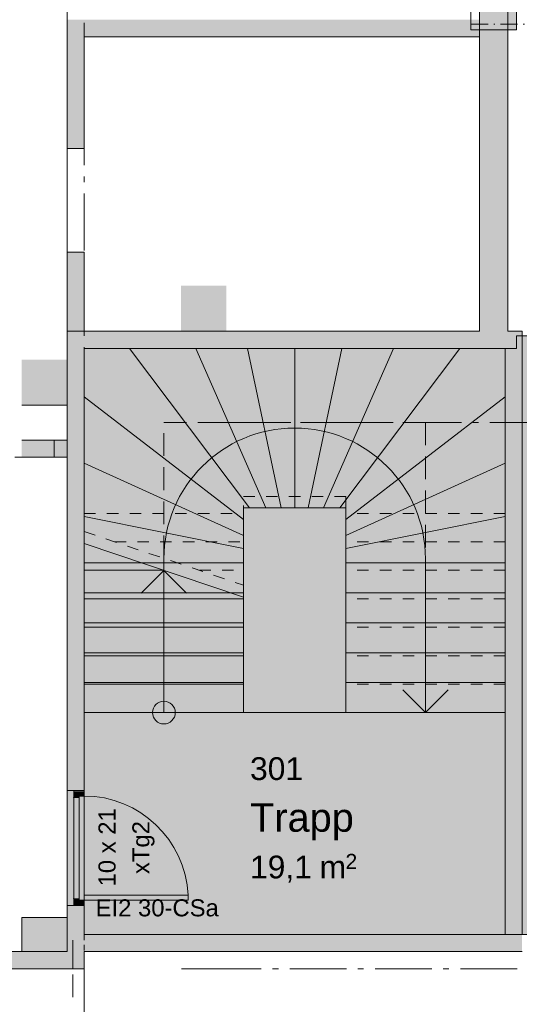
# Model space of a CAD drawing. Header units: millimetres. Extents: x -15957 to 238275, y -73214 to 42710.
# Tile 77 of 97: x 197486 to 201878, y -66065 to -57414. Entities that reach past the tile are written whole.
import ezdxf

# ---------------------------------------------------------------- set-up
doc = ezdxf.new("R2010")
doc.units = ezdxf.units.MM
doc.header["$LTSCALE"] = 0.5
doc.header["$MEASUREMENT"] = 0
for name, pattern in [('Akselinje', [1500, 1000, -200, 100, -200]), ('Over snittplan', [520, 300, -100, 20, -100]), ('PLINE', [0]), ('Stipling', [400, 200, -200]), ('Under snittplan', [600, 400, -200])]:
    doc.linetypes.add(name, pattern=pattern)
for name, color, linetype in [('222- Søyler', 7, 'Continuous'), ('222- Søyler  (Skravur)', 7, 'Continuous'), ('223- Bjelker', 7, 'Continuous'), ('231- Bærende yttervegger', 7, 'Continuous'), ('231- Bærende yttervegger (Skravur)', 7, 'Continuous'), ('241- Bærende innervegger', 7, 'Continuous'), ('241- Bærende innervegger (Skravur)', 7, 'Continuous'), ('241- Bærende innervegger (Skravur)(Nye konstruksjoner)', 7, 'Continuous'), ('242- Ikke-bærende innervegger', 7, 'Continuous'), ('242- Ikke-bærende innervegger (Skravur)', 7, 'Continuous'), ('244- Vinduer_ dører_ foldevegger', 7, 'Continuous'), ('244- Vinduer_ dører_ foldevegger(Nye konstruksjoner)', 7, 'Continuous'), ('251- Frittbærende dekker', 7, 'Continuous'), ('253- Oppforet gulv_ påstøp', 7, 'Continuous'), ('281- Innvendige trapper', 7, 'Continuous'), ('822- Modullinjer bygning', 7, 'Continuous'), ('852- Teknisk_symbolsk informasjon_ bygning(Nye konstruksjoner)', 7, 'Continuous'), ('862- M___BRA(Polylinje)', 7, 'Continuous'), ('862- M___BRA(Skravur)', 7, 'Continuous'), ('862- M___Nettoareal Fase 1(Polylinje)(Nye konstruksjoner)', 7, 'Continuous'), ('862- M___Nettoareal Fase 1(Skravur)(Nye konstruksjoner)', 7, 'Continuous'), ('862- M___Nettoareal Fase 1(Tekst)(Nye konstruksjoner)', 7, 'Continuous')]:
    doc.layers.add(name, color=color, linetype=linetype)
doc.layers.add('234- Vinduer_ dører_ porter(Nye konstruksjoner)', color=7, linetype='Continuous', lineweight=5)
doc.styles.add('GENERATED_STYLE_1', font='arial.ttf')

msp = doc.modelspace()

# ---------------------------------------------------------------- hatches: boundary and pattern name
at = {"layer": '222- Søyler  (Skravur)', "linetype": 'Continuous', "lineweight": 9, "true_color": 0xb4b4b4}
for points in [[(201493.1, -57413.8), (201453.1, -57413.8), (201453.1, -57501.7), (201853.1, -57501.7), (201853.1, -57101.7), (201528.1, -57101.7), (201528.1, -57378.8), (201528.1, -57413.8)], [(198903.1, -60151.7), (199303.1, -60151.7), (199303.1, -60116.7), (199303.1, -59751.7), (198903.1, -59751.7), (198903.1, -60116.7)], [(197503.1, -60801.7), (197903.1, -60801.7), (197903.1, -60401.7), (197868.1, -60401.7), (197503.1, -60401.7)], [(197503.1, -65601.7), (197903.1, -65601.7), (197903.1, -65301.7), (197503.1, -65301.7)]]:
    msp.add_hatch(color=253, dxfattribs=at).paths.add_polyline_path(points)
at = {"layer": '231- Bærende yttervegger (Skravur)', "linetype": 'Continuous', "lineweight": 9, "true_color": 0xb4b4b4}
for points in [[(198053.1, -65601.7), (201903.1, -65601.7), (201903.1, -65451.7), (198053.1, -65451.7)], [(195822.6, -65701.7), (195822.6, -65751.7), (197903.1, -65751.7), (197903.1, -65601.7), (195822.6, -65601.7), (195822.6, -65651.7)]]:
    msp.add_hatch(color=253, dxfattribs=at).paths.add_polyline_path(points)
at = {"layer": '241- Bærende innervegger (Skravur)', "linetype": 'Continuous', "lineweight": 9, "true_color": 0xb4b4b4}
for points in [[(197903.1, -58546.7), (198053.1, -58546.7), (198053.1, -57413.8), (197903.1, -57413.8)], [(201528.1, -57413.8), (198053.1, -57413.8), (198053.1, -57563.8), (201528.1, -57563.8)], [(201528.1, -60151.7), (201778.1, -60151.7), (201778.1, -57378.8), (201686.1, -57378.8), (201528.1, -57378.8)], [(197903.1, -64186.7), (197961.1, -64186.7), (198053.1, -64186.7), (198053.1, -59456.7), (197903.1, -59456.7)], [(201753.1, -60151.7), (198053.1, -60151.7), (198053.1, -60301.7), (201753.1, -60301.7)], [(201753.1, -60301.7), (201903.1, -60151.7), (201753.1, -60151.7)], [(201753.1, -60301.7), (201903.1, -60301.7), (201903.1, -60151.7)], [(201753.1, -60301.7), (201753.1, -65451.7), (201903.1, -65451.7), (201903.1, -60301.7)], [(197903.1, -65601.7), (198053.1, -65601.7), (198053.1, -65196.7), (197961.1, -65196.7), (197903.1, -65196.7)], [(197903.1, -65751.7), (198053.1, -65751.7), (197903.1, -65601.7)], [(197903.1, -65601.7), (198053.1, -65751.7), (198053.1, -65601.7)]]:
    msp.add_hatch(color=253, dxfattribs=at).paths.add_polyline_path(points)
at = {"layer": '241- Bærende innervegger (Skravur)', "linetype": 'Continuous', "lineweight": 0, "true_color": 0xffffff}
msp.add_hatch(color=7, dxfattribs=at).paths.add_polyline_path([(198053.1, -65196.7), (198053.1, -64186.7), (197961.1, -64186.7), (197903.1, -64186.7), (197903.1, -65196.7), (197961.1, -65196.7)])
at = {"layer": '241- Bærende innervegger (Skravur)(Nye konstruksjoner)', "linetype": 'Continuous', "lineweight": 0, "true_color": 0xffffff}
for points in [[(197961.1, -64246.7), (198009.1, -64246.7), (198009.1, -64234.7), (198053.1, -64234.7), (198053.1, -64196.7), (197961.1, -64196.7)], [(198053.1, -65148.7), (198053.1, -64234.7), (198009.1, -64234.7), (198009.1, -64246.7), (197961.1, -64246.7), (197961.1, -65136.7), (198009.1, -65136.7), (198009.1, -65148.7)], [(197961.1, -65186.7), (198053.1, -65186.7), (198053.1, -65148.7), (198009.1, -65148.7), (198009.1, -65136.7), (197961.1, -65136.7)], [(198053.1, -65148.7), (198967.1, -65148.7), (198967.1, -65104.7), (198053.1, -65104.7)]]:
    msp.add_hatch(color=7, dxfattribs=at).paths.add_polyline_path(points)
at = {"layer": '242- Ikke-bærende innervegger (Skravur)', "linetype": 'Continuous', "lineweight": 9, "true_color": 0xb4b4b4}
msp.add_hatch(color=253, dxfattribs=at).paths.add_polyline_path([(197503.1, -61256.7), (197903.1, -61256.7), (197903.1, -61106.7), (197503.1, -61106.7)])
at = {"layer": '281- Innvendige trapper', "linetype": 'Continuous', "lineweight": 0, "true_color": 0xffffff}
for points in [[(198053.1, -63501.7), (199453.1, -63501.7), (199453.1, -61701.7), (200353.1, -61701.7), (200353.1, -63501.7), (201753.1, -63501.7), (201753.1, -60301.7), (198053.1, -60301.7)], [(198053.1, -63501.7), (199453.1, -63501.7), (199453.1, -62487.2), (198053.1, -62017.2)], [(198053.1, -63501.7), (199453.1, -63501.7), (199453.1, -62487.2), (198053.1, -62017.2)]]:
    msp.add_hatch(color=7, dxfattribs=at).paths.add_polyline_path(points)
at = {"layer": '281- Innvendige trapper', "linetype": 'Continuous', "lineweight": 9}
msp.add_hatch(color=8, dxfattribs=at).paths.add_polyline_path([(198853.1, -63501.7, 1), (198653.1, -63501.7, 1)])
msp.add_hatch(color=8, dxfattribs=at).paths.add_polyline_path([(198853.1, -63501.7, 1), (198653.1, -63501.7, 1)])
msp.add_hatch(color=8, dxfattribs=at).paths.add_polyline_path([(198853.1, -63501.7, 1), (198653.1, -63501.7, 1)])
at = {"layer": '862- M___BRA(Skravur)', "linetype": 'Continuous', "lineweight": 0, "true_color": 0xffffff}
msp.add_hatch(color=7, dxfattribs=at).paths.add_polyline_path([(198053.1, -60301.7), (198053.1, -65451.7), (229753.1, -65451.7), (229753.1, -60177.8), (212874.6, -60177.8), (212874.6, -57451.7), (209453.1, -57451.7), (209453.1, -58501.7), (211836.6, -58501.7), (211836.6, -60191.7), (201853.1, -60191.7), (201853.1, -60301.7)])
at = {"layer": '862- M___Nettoareal Fase 1(Skravur)(Nye konstruksjoner)', "linetype": 'Continuous', "lineweight": 0, "true_color": 0xffffff}
msp.add_hatch(color=7, dxfattribs=at).paths.add_polyline_path([(198053.1, -65451.7), (201753.1, -65451.7), (201753.1, -60301.7), (198053.1, -60301.7)])

# ---------------------------------------------------------------- linework, layer by layer
at = {"layer": '222- Søyler', "color": 7, "linetype": 'PLINE', "lineweight": 13, "flags": 128}
for points in [[(201453.1, -57413.8), (201453.1, -57501.7), (201853.1, -57501.7), (201853.1, -57101.7), (201528.1, -57101.7)], [(198903.1, -60151.7), (199303.1, -60151.7)], [(197503.1, -60801.7), (197903.1, -60801.7), (197903.1, -60401.7)]]:
    msp.add_lwpolyline(points, dxfattribs=at)
msp.add_lwpolyline([(197503.1, -65601.7), (197903.1, -65601.7), (197903.1, -65301.7), (197503.1, -65301.7)], close=True, dxfattribs=at)
at = {"layer": '223- Bjelker', "color": 7, "linetype": 'Over snittplan', "lineweight": 5}
for q in [(201453.1, -57151.7), (205803.1, -57451.7)]:
    msp.add_line((201453.1, -57451.7), q, dxfattribs=at)
at = {"layer": '231- Bærende yttervegger', "color": 7, "linetype": 'PLINE', "lineweight": 13, "flags": 128}
for points in [[(201753.1, -65451.7), (198053.1, -65451.7)], [(197903.1, -65601.7), (195822.6, -65601.7)], [(198053.1, -65601.7), (201903.1, -65601.7)], [(195822.6, -65751.7), (197903.1, -65751.7)], [(198053.1, -65751.7), (197903.1, -65751.7)]]:
    msp.add_lwpolyline(points, dxfattribs=at)
at = {"layer": '234- Vinduer_ dører_ porter(Nye konstruksjoner)', "color": 7, "linetype": 'PLINE', "lineweight": 5}
for p, q in [((197903.1, -64186.7), (197903.1, -65196.7)), ((197961.1, -64196.7), (197961.1, -64186.7)), ((198053.1, -64186.7), (198053.1, -65196.7)), ((198053.1, -64196.7), (198053.1, -64186.7)), ((198053.1, -64196.7), (197961.1, -64196.7)), ((197961.1, -64196.7), (197961.1, -64246.7)), ((197961.1, -65136.7), (197961.1, -64246.7)), ((197961.1, -64246.7), (198009.1, -64246.7)), ((198009.1, -64246.7), (198009.1, -64234.7)), ((198009.1, -64234.7), (198053.1, -64234.7)), ((198009.1, -65136.7), (198009.1, -64246.7)), ((198053.1, -64234.7), (198053.1, -64196.7)), ((198053.1, -64234.7), (198053.1, -65148.7)), ((198009.1, -65136.7), (197961.1, -65136.7)), ((197961.1, -65136.7), (197961.1, -65186.7)), ((198009.1, -65148.7), (198009.1, -65136.7)), ((198967.1, -65104.7), (198053.1, -65104.7)), ((198053.1, -65104.7), (198053.1, -65148.7)), ((198967.1, -65148.7), (198967.1, -65104.7)), ((197961.1, -65186.7), (197961.1, -65196.7)), ((197961.1, -65186.7), (198053.1, -65186.7)), ((198053.1, -65148.7), (198009.1, -65148.7)), ((198053.1, -65186.7), (198053.1, -65148.7)), ((198053.1, -65148.7), (198967.1, -65148.7)), ((198053.1, -65186.7), (198053.1, -65196.7))]:
    msp.add_line(p, q, dxfattribs=at)
msp.add_arc((198053.1, -65148.7), 914, 2.75929, 90, dxfattribs=at)
for p in [(197961.1, -64246.7), (197961.1, -65136.7)]:
    msp.add_point(p, dxfattribs=at)
at = {"layer": '241- Bærende innervegger', "color": 7, "linetype": 'PLINE', "lineweight": 13}
for p, q in [((198053.1, -58546.7), (197903.1, -58546.7)), ((198053.1, -59456.7), (197903.1, -59456.7)), ((197961.1, -64186.7), (197903.1, -64186.7)), ((198053.1, -64186.7), (197961.1, -64186.7)), ((197961.1, -65196.7), (197903.1, -65196.7)), ((198053.1, -65196.7), (197961.1, -65196.7))]:
    msp.add_line(p, q, dxfattribs=at)
at = {"layer": '241- Bærende innervegger', "color": 7, "linetype": 'PLINE', "lineweight": 13, "flags": 128}
for points in [[(197903.1, -57413.8), (197903.1, -58546.7)], [(201778.1, -60151.7), (201778.1, -57378.8)], [(198053.1, -58546.7), (198053.1, -57563.8)], [(198053.1, -57563.8), (201528.1, -57563.8)], [(201528.1, -57563.8), (201528.1, -60151.7)], [(197903.1, -59456.7), (197903.1, -64186.7)], [(198053.1, -60151.7), (198053.1, -59456.7)], [(201528.1, -60151.7), (198053.1, -60151.7)], [(201903.1, -60151.7), (201778.1, -60151.7)], [(198053.1, -64186.7), (198053.1, -60301.7)], [(198053.1, -60301.7), (201753.1, -60301.7)], [(201753.1, -60301.7), (201753.1, -65451.7)], [(197903.1, -65196.7), (197903.1, -65601.7)], [(198053.1, -65451.7), (198053.1, -65196.7)], [(198053.1, -65751.7), (198053.1, -65601.7)]]:
    msp.add_lwpolyline(points, dxfattribs=at)
at = {"layer": '242- Ikke-bærende innervegger', "color": 7, "linetype": 'PLINE', "lineweight": 13, "flags": 128}
for points in [[(197903.1, -61106.7), (197503.1, -61106.7)], [(197903.1, -61256.7), (197903.1, -61106.7)], [(197443.1, -61256.7), (197903.1, -61256.7)]]:
    msp.add_lwpolyline(points, dxfattribs=at)
at = {"layer": '244- Vinduer_ dører_ foldevegger', "color": 7, "linetype": 'PLINE', "lineweight": 9}
for p, q in [((198053.1, -57563.8), (201528.1, -57563.8)), ((198053.1, -64371.7), (198053.1, -60301.7)), ((198053.1, -60301.7), (201553.1, -60301.7)), ((197788.1, -61256.7), (197788.1, -61106.7)), ((198053.1, -65501.7), (198053.1, -65381.7)), ((197953.1, -65751.7), (197953.1, -65501.7)), ((197953.1, -66001.7), (197953.1, -65801.7))]:
    msp.add_line(p, q, dxfattribs=at)
at = {"layer": '244- Vinduer_ dører_ foldevegger(Nye konstruksjoner)', "color": 7, "linetype": 'PLINE', "lineweight": 13}
for p, q in [((198053.1, -58546.7), (197903.1, -58546.7)), ((198053.1, -59456.7), (197903.1, -59456.7)), ((198053.1, -64186.7), (197961.1, -64186.7)), ((198053.1, -65196.7), (197961.1, -65196.7))]:
    msp.add_line(p, q, dxfattribs=at)
at = {"layer": '251- Frittbærende dekker', "color": 7, "linetype": 'PLINE', "lineweight": 13, "flags": 128}
for points in [[(181903.1, -35651.7), (181904.1, -45672.7), (192703.1, -45672.7), (192703.1, -65601.7), (197903.1, -65601.7), (197903.1, -35651.7)], [(197903.1, -35651.7), (197903.1, -50801.7), (199053.1, -50801.7), (199053.1, -50951.7), (201528.1, -50951.7), (201528.1, -60151.7), (197903.1, -60151.7), (197903.1, -65601.7), (192703.1, -65601.7), (192703.1, -45672.7), (181904.1, -45672.7), (181903.1, -35651.7)], [(201778.1, -60151.7), (201903.1, -60151.7), (201901.7, -65451.7), (229903.1, -65451.7), (229903.1, -45751.7), (201897.3, -45901.7), (201903.3, -51101.7), (201778, -51100.4)], [(198053.1, -65451.7), (201753.1, -65451.7), (201753.1, -63501.7), (198053.1, -63501.7)]]:
    msp.add_lwpolyline(points, close=True, dxfattribs=at)
at = {"layer": '253- Oppforet gulv_ påstøp', "color": 7, "linetype": 'PLINE', "lineweight": 13, "flags": 128}
msp.add_lwpolyline([(198053.1, -60151.7), (201528.1, -60151.7), (201528.1, -57563.8), (198053.1, -57563.8), (198053.1, -58546.7), (197903.1, -58546.7), (197903.1, -59456.7), (198053.1, -59456.7)], close=True, dxfattribs=at)
at = {"layer": '281- Innvendige trapper', "color": 7, "linetype": 'PLINE', "lineweight": 5}
for p, q in [((198053.1, -63501.7), (198053.1, -60301.7)), ((198053.1, -60301.7), (201753.1, -60301.7)), ((198449.9, -60301.7), (199506.2, -61701.7)), ((199035.6, -60301.7), (199650.8, -61701.7)), ((199489, -60301.7), (199783.1, -61701.7)), ((199903.1, -60301.7), (199903.1, -61701.7)), ((200317.2, -60301.7), (200023.1, -61701.7)), ((200770.5, -60301.7), (200155.4, -61701.7)), ((201356.2, -60301.7), (200299.9, -61701.7)), ((201753.1, -60301.7), (201753.1, -63501.7)), ((198053.1, -60728.1), (199453.1, -61805.4)), ((201753.1, -60728.1), (200353.1, -61805.4)), ((198053.1, -61309.6), (199453.1, -61946.9)), ((201753.1, -61309.6), (200353.1, -61946.9)), ((199453.1, -63501.7), (199453.1, -61701.7)), ((199453.1, -61701.7), (200353.1, -61701.7)), ((200353.1, -61701.7), (200353.1, -63501.7)), ((198053.1, -61779.7), (199453.1, -62061.2)), ((201753.1, -61779.7), (200353.1, -62061.2)), ((198053.1, -63501.7), (198053.1, -62017.2)), ((198053.1, -62017.2), (199453.1, -62487.2)), ((198053.1, -63501.7), (198053.1, -62017.2)), ((198053.1, -62017.2), (199453.1, -62487.2)), ((198053.1, -62186.6), (199453.1, -62186.6)), ((198753.1, -63501.7), (198753.1, -62151.7)), ((201753.1, -62186.6), (200353.1, -62186.6)), ((201053.1, -62151.7), (201053.1, -63501.7)), ((198053.1, -62251.7), (198751.6, -62251.7)), ((198053.1, -62251.7), (198751.6, -62251.7)), ((198753.1, -62252.2), (198553.1, -62452.2)), ((198753.1, -62252.2), (198553.1, -62452.2)), ((198753.1, -63501.7), (198753.1, -62252.2)), ((198753.1, -62252.2), (198953.1, -62452.2)), ((198753.1, -63501.7), (198753.1, -62252.2)), ((198753.1, -62252.2), (198953.1, -62452.2)), ((198053.1, -62449.6), (199453.1, -62449.6)), ((201753.1, -62449.6), (200353.1, -62449.6)), ((198053.1, -62501.7), (199453.1, -62501.7)), ((198053.1, -62501.7), (199453.1, -62501.7)), ((199453.1, -63501.7), (199453.1, -62487.2)), ((199453.1, -63501.7), (199453.1, -62487.2)), ((198053.1, -62712.6), (199453.1, -62712.6)), ((201753.1, -62712.6), (200353.1, -62712.6)), ((198053.1, -62751.7), (199453.1, -62751.7)), ((198053.1, -62751.7), (199453.1, -62751.7)), ((198053.1, -62975.7), (199453.1, -62975.7)), ((201753.1, -62975.7), (200353.1, -62975.7)), ((198053.1, -63001.7), (199453.1, -63001.7)), ((198053.1, -63001.7), (199453.1, -63001.7)), ((198053.1, -63238.7), (199453.1, -63238.7)), ((201753.1, -63238.7), (200353.1, -63238.7)), ((198053.1, -63251.7), (199453.1, -63251.7)), ((198053.1, -63251.7), (199453.1, -63251.7)), ((201053.1, -63501.7), (200853.1, -63301.7)), ((201053.1, -63501.7), (201253.1, -63301.7)), ((198053.1, -63501.7), (199453.1, -63501.7)), ((198053.1, -63501.7), (199453.1, -63501.7)), ((198053.1, -63501.7), (199453.1, -63501.7)), ((198053.1, -63501.7), (199453.1, -63501.7)), ((198053.1, -63501.7), (199453.1, -63501.7)), ((198053.1, -63501.7), (199453.1, -63501.7)), ((201753.1, -63501.7), (200353.1, -63501.7)), ((201753.1, -63501.7), (200353.1, -63501.7))]:
    msp.add_line(p, q, dxfattribs=at)
at = {"layer": '281- Innvendige trapper', "color": 7, "linetype": 'Stipling', "lineweight": 5}
for p, q in [((198053.1, -61911.7), (198053.1, -60301.7)), ((198053.1, -60301.7), (201753.1, -60301.7)), ((198053.1, -61911.7), (198053.1, -60301.7)), ((198053.1, -60301.7), (201753.1, -60301.7)), ((201753.1, -60301.7), (201753.1, -63501.7)), ((201753.1, -60301.7), (201753.1, -63501.7)), ((199453.1, -62381.7), (199453.1, -61601.7)), ((199453.1, -61601.7), (200353.1, -61601.7)), ((199453.1, -62381.7), (199453.1, -61601.7)), ((199453.1, -61601.7), (200353.1, -61601.7)), ((200353.1, -61601.7), (200353.1, -63501.7)), ((200353.1, -61601.7), (200353.1, -63501.7)), ((198053.1, -61751.7), (199453.1, -61751.7)), ((198053.1, -61751.7), (199453.1, -61751.7)), ((201753.1, -61751.7), (200353.1, -61751.7)), ((201753.1, -61751.7), (200353.1, -61751.7)), ((198053.1, -61911.7), (199453.1, -62381.7)), ((198053.1, -61911.7), (199453.1, -62381.7)), ((198321.2, -62001.7), (199453.1, -62001.7)), ((198321.2, -62001.7), (199453.1, -62001.7)), ((201753.1, -62001.7), (200353.1, -62001.7)), ((201753.1, -62001.7), (200353.1, -62001.7)), ((199065.8, -62251.7), (199453.1, -62251.7)), ((199065.8, -62251.7), (199453.1, -62251.7)), ((201753.1, -62251.7), (200353.1, -62251.7)), ((201753.1, -62251.7), (200353.1, -62251.7)), ((201753.1, -62501.7), (200353.1, -62501.7)), ((201753.1, -62501.7), (200353.1, -62501.7)), ((201753.1, -62751.7), (200353.1, -62751.7)), ((201753.1, -62751.7), (200353.1, -62751.7)), ((201753.1, -63001.7), (200353.1, -63001.7)), ((201753.1, -63001.7), (200353.1, -63001.7)), ((201753.1, -63251.7), (200353.1, -63251.7)), ((201753.1, -63251.7), (200353.1, -63251.7)), ((201753.1, -63501.7), (200353.1, -63501.7)), ((201753.1, -63501.7), (200353.1, -63501.7)), ((201753.1, -63501.7), (200353.1, -63501.7)), ((201753.1, -63501.7), (200353.1, -63501.7))]:
    msp.add_line(p, q, dxfattribs=at)
at = {"layer": '281- Innvendige trapper', "color": 7, "linetype": 'Under snittplan', "lineweight": 5}
for p, q in [((198753.1, -62146.7), (198753.1, -60951.7)), ((198753.1, -60951.7), (201053.1, -60951.7)), ((198753.1, -62146.7), (198753.1, -60951.7)), ((198753.1, -60951.7), (201053.1, -60951.7)), ((201053.1, -60951.7), (201053.1, -63501.7)), ((201053.1, -60951.7), (201053.1, -63501.7)), ((201053.1, -63501.7), (200853.1, -63301.7)), ((201053.1, -63501.7), (200853.1, -63301.7)), ((201053.1, -63501.7), (201253.1, -63301.7)), ((201053.1, -63501.7), (201253.1, -63301.7))]:
    msp.add_line(p, q, dxfattribs=at)
at = {"layer": '281- Innvendige trapper', "color": 7, "linetype": 'PLINE', "lineweight": 5}
msp.add_circle((198753.1, -63501.7), 100, dxfattribs=at)
msp.add_circle((198753.1, -63501.7), 100, dxfattribs=at)
msp.add_circle((198753.1, -63501.7), 100, dxfattribs=at)
msp.add_arc((199903.1, -62151.7), 1150, 0, 180, dxfattribs=at)
at = {"layer": '822- Modullinjer bygning', "color": 94, "linetype": 'Akselinje', "lineweight": 18}
for p, q in [((198053.1, -69191.4), (198053.1, -44589.4)), ((199368.6, -60951.7), (199168.6, -60951.7)), ((199368.6, -60951.7), (237074.8, -60951.7)), ((199109.6, -65751.7), (198909.6, -65751.7)), ((199109.6, -65751.7), (236815.8, -65751.7))]:
    msp.add_line(p, q, dxfattribs=at)
at = {"layer": '862- M___BRA(Polylinje)', "color": 7, "linetype": 'Continuous', "lineweight": 0, "true_color": 0xffffff, "flags": 128}
msp.add_lwpolyline([(198053.1, -60301.7), (198053.1, -65451.7), (229753.1, -65451.7), (229753.1, -60177.8), (212874.6, -60177.8), (212874.6, -57451.7), (209453.1, -57451.7), (209453.1, -58501.7), (211836.6, -58501.7), (211836.6, -60191.7), (201853.1, -60191.7), (201853.1, -60301.7)], close=True, dxfattribs=at)
at = {"layer": '862- M___Nettoareal Fase 1(Polylinje)(Nye konstruksjoner)', "color": 7, "linetype": 'Continuous', "lineweight": 0, "true_color": 0xffffff, "flags": 128}
msp.add_lwpolyline([(198053.1, -65451.7), (201753.1, -65451.7), (201753.1, -60301.7), (198053.1, -60301.7)], close=True, dxfattribs=at)
at = {"layer": '862- M___Nettoareal Fase 1(Polylinje)(Nye konstruksjoner)', "color": 7, "linetype": 'PLINE', "lineweight": 5, "flags": 128}
msp.add_lwpolyline([(198053.1, -65451.7), (201753.1, -65451.7), (201753.1, -60301.7), (198053.1, -60301.7)], close=True, dxfattribs=at)

# ---------------------------------------------------------------- texts
at = {"layer": '852- Teknisk_symbolsk informasjon_ bygning(Nye konstruksjoner)', "color": 7, "lineweight": 5, "char_height": 150, "attachment_point": 7, "rotation": 90, "style": 'GENERATED_STYLE_1'}
for s, insert in [('\\A1;{\\pql;\\fArial|b0|i0|c0|p0;\\W1.000000;10 x 21}', (198330.6, -65029.1)), ('\\A1;{\\pql;\\fArial|b0|i0|c0|p0;\\W1.000000;xTg2}', (198671.4, -64920.4))]:
    msp.add_mtext(s, dxfattribs=dict(at, insert=insert))
at = {"layer": '852- Teknisk_symbolsk informasjon_ bygning(Nye konstruksjoner)', "color": 7, "lineweight": 5, "insert": (198153.1, -65294.3), "char_height": 150, "attachment_point": 7, "style": 'GENERATED_STYLE_1'}
msp.add_mtext('\\A1;{\\pql;\\fArial|b0|i0|c0|p0;\\W1.000000;EI2 30-CSa}', dxfattribs=at)
at = {"layer": '862- M___Nettoareal Fase 1(Tekst)(Nye konstruksjoner)', "color": 7, "lineweight": 5, "attachment_point": 1, "style": 'GENERATED_STYLE_1'}
for s, insert, char_height in [('\\A1;{\\pql;\\pt0;\\fArial|b0|i0|c0|p0;\\W1.000000;301}', (199510.8, -63894.1), 200), ('\\A1;{\\pql;\\pt0;\\fArial|b0|i0|c0|p0;\\W1.000000;}', (199968.5, -63848.4), 200), ('\\A1;{\\pql;\\pt0;\\fArial|b0|i0|c0|p0;\\W1.000000;}', (200393.8, -64241.2), 250), ('\\A1;{\\pql;\\pt0;\\fArial|b0|i0|c0|p0;\\W1.000000;Trapp}', (199510.8, -64298.4), 250), ('\\A1;{\\pql;\\pt0;\\fArial|b0|i0|c0|p0;\\W1.000000;}', (199510.8, -64712.6), 200), ('\\A1;{\\pql;\\fArial|b0|i0|c0|p0;\\W1.000000;19,1}', (199510.8, -64758.4), 200), ('\\A1;{\\pql;\\fArial|b0|i0|c0|p0;\\W1.000000;2}', (200349.4, -64743.1), 133.333), ('\\A1;{\\pql;\\fArial|b0|i0|c0|p0;\\W1.000000; m}', (200044.7, -64758.4), 200)]:
    msp.add_mtext(s, dxfattribs=dict(at, insert=insert, char_height=char_height))

doc.saveas('drawing.dxf')
